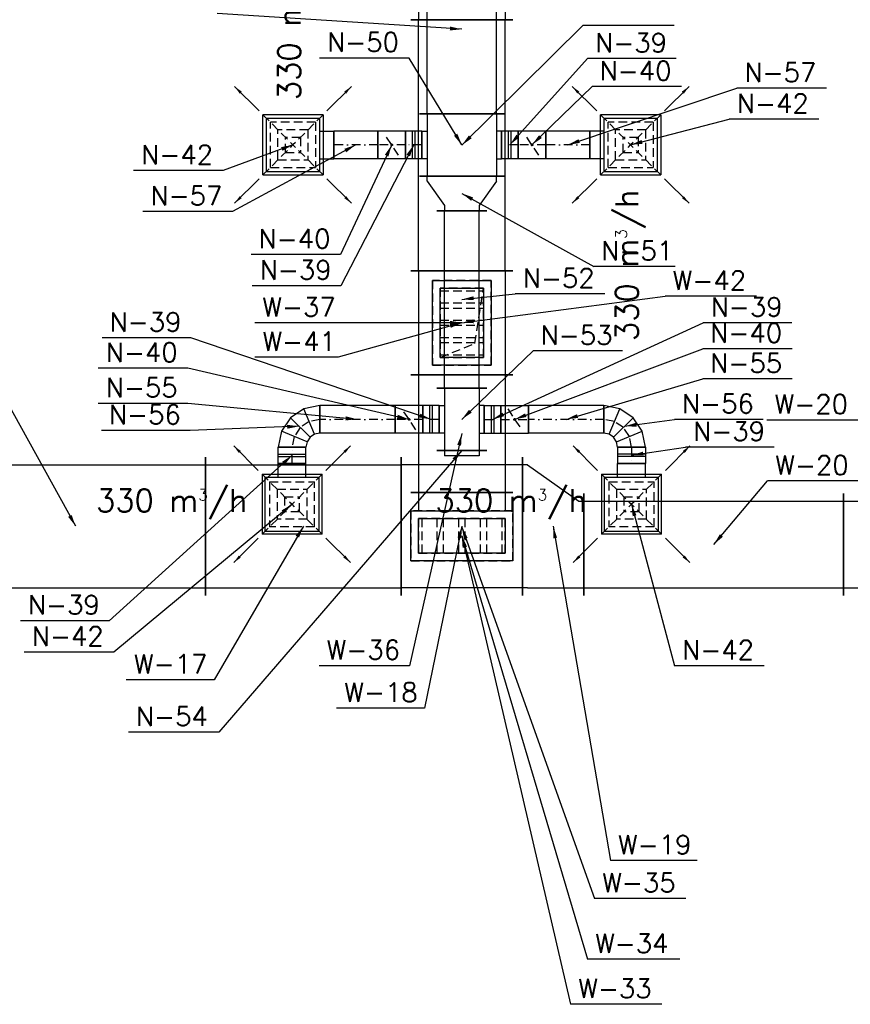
# Model space of a CAD drawing. Extents: x 109611 to 371611, y -232083 to 185490.
# Tile 13 of 24: x 311966 to 316763, y 4194 to 9878. Entities that reach past the tile are written whole.
import ezdxf

# ---------------------------------------------------------------- set-up
doc = ezdxf.new("R2010")
doc.units = 0
doc.header["$LTSCALE"] = 99.9
doc.header["$MEASUREMENT"] = 0
doc.linetypes.add('DASHDOT', pattern=[1, 0.5, -0.25, 0, -0.25])
doc.linetypes.add('DASHED', pattern=[0.75, 0.5, -0.25])
for name, color, linetype in [('FLUID-N', 7, 'Continuous'), ('FLUID-N-110-NUM', 7, 'Continuous'), ('FLUID-N-130-ARRGR', 7, 'Continuous'), ('FLUID-N-SYM', 7, 'Continuous'), ('FLUID-W', 7, 'Continuous'), ('FLUID-W-110-NUM', 7, 'Continuous')]:
    doc.layers.add(name, color=color, linetype=linetype)
doc.styles.add('FDBES', font='simplex.shx')
doc.dimstyles.new('FDBES', dxfattribs={"dimscale": 50, "dimtxt": 4, "dimasz": 2.5, "dimexe": 0.8, "dimexo": 2, "dimgap": 1, "dimtad": 1, "dimdsep": 46, "dimtxsty": 'FDBES', "dimcen": 2.5, "dimclrd": 4, "dimclre": 5, "dimadec": 0, "dimazin": 0, "dimtfac": 1, "dimtmove": 0, "dimatfit": 3, "dimfxl": 0, "dimarcsym": 0})

# ---------------------------------------------------------------- blocks, each defined once
blk = doc.blocks.new('*U66')
at = {"color": 14, "linetype": 'Continuous', "lineweight": -2}
blk.add_line((-200, -295), (-200, 295), dxfattribs=at)
at = {"color": 30, "linetype": 'Continuous'}
for p, q in [((-95, -295), (-95, 295)), ((-95, 295), (195, 295)), ((195, 295), (195, -295)), ((195, -295), (-95, -295))]:
    blk.add_line(p, q, dxfattribs=at)
at = {"color": 0, "linetype": 'ByBlock', "lineweight": -2}
for p, q in [((-200, 250), (-95, 250)), ((-50, -250), (-50, 250)), ((-50, 250), (150, 250)), ((150, 250), (150, -250)), ((-200, -250), (-95, -250)), ((150, -250), (-50, -250))]:
    blk.add_line(p, q, dxfattribs=at)
blk = doc.blocks.new('*U65')
at = {"color": 30, "linetype": 'Continuous'}
for p, q in [((-145, -295), (-145, 295)), ((-145, 295), (145, 295)), ((145, 295), (145, -295)), ((145, -295), (-145, -295))]:
    blk.add_line(p, q, dxfattribs=at)
at = {"color": 0, "linetype": 'ByBlock', "lineweight": -2}
for p, q in [((-100, -250), (-100, 250)), ((-100, 250), (100, 250)), ((100, 250), (100, -250)), ((100, -250), (-100, -250))]:
    blk.add_line(p, q, dxfattribs=at)
at = {"color": 30, "linetype": 'DASHED'}
for p, q in [((-100, 231.7), (100, 231.7)), ((-100, 143.3), (100, 143.3)), ((-100, 106.7), (100, 106.7)), ((-100, 18.3), (100, 18.3)), ((-100, -18.3), (100, -18.3)), ((-100, -106.7), (100, -106.7)), ((-100, -143.3), (100, -143.3)), ((-100, -231.7), (100, -231.7))]:
    blk.add_line(p, q, dxfattribs=at)
blk = doc.blocks.new('*U64')
at = {"color": 30, "linetype": 'Continuous'}
for p, q in [((-145, -295), (-145, 295)), ((-145, 295), (145, 295)), ((145, 295), (145, -295)), ((145, -295), (-145, -295))]:
    blk.add_line(p, q, dxfattribs=at)
at = {"color": 0, "linetype": 'ByBlock', "lineweight": -2}
for p, q in [((-100, -250), (-100, 250)), ((-100, 250), (100, 250)), ((100, 250), (100, -250)), ((100, -250), (-100, -250))]:
    blk.add_line(p, q, dxfattribs=at)
blk = doc.blocks.new('*U63')
at = {"color": 14, "linetype": 'Continuous', "lineweight": -2}
for p, q in [((-350, -400), (-350, 400)), ((350, 400), (350, -400))]:
    blk.add_line(p, q, dxfattribs=at)
at = {"color": 0, "linetype": 'ByBlock', "lineweight": -2}
for p, q in [((-350, 355), (350, 355)), ((-350, -355), (350, -355))]:
    blk.add_line(p, q, dxfattribs=at)
at = {"color": 30, "linetype": 'DASHED'}
for p, q in [((295, 200), (-295, 200)), ((-295, 200), (-295, -90)), ((295, -90), (295, 200)), ((250, 155), (-250, 155)), ((-250, 155), (-250, -45)), ((250, -45), (250, 155)), ((-250, -45), (250, -45)), ((-295, -90), (295, -90))]:
    blk.add_line(p, q, dxfattribs=at)
blk = doc.blocks.new('*U72')
at = {"color": 14, "linetype": 'Continuous', "lineweight": -2}
for p, q in [((-300, -295), (-300, 295)), ((300, 295), (300, -295))]:
    blk.add_line(p, q, dxfattribs=at)
at = {"color": 0, "linetype": 'ByBlock', "lineweight": -2}
for p, q in [((-300, 250), (300, 250)), ((-300, -250), (300, -250))]:
    blk.add_line(p, q, dxfattribs=at)
at = {"color": 30, "linetype": 'DASHED'}
for p, q in [((245, 170), (-245, 170)), ((-245, 170), (-245, -170)), ((200, 125), (-200, 125)), ((-200, 125), (-200, -125)), ((200, -125), (200, 125)), ((245, -170), (245, 170)), ((-245, -170), (245, -170)), ((-200, -125), (200, -125))]:
    blk.add_line(p, q, dxfattribs=at)
blk = doc.blocks.new('*U70')
at = {"color": 14, "linetype": 'Continuous', "lineweight": -2}
for p, q in [((-725, -295), (-725, 295)), ((725, 295), (725, -295))]:
    blk.add_line(p, q, dxfattribs=at)
at = {"color": 0, "linetype": 'ByBlock', "lineweight": -2}
for p, q in [((-725, 250), (725, 250)), ((-725, -250), (725, -250))]:
    blk.add_line(p, q, dxfattribs=at)
blk = doc.blocks.new('*U69')
at = {"color": 14, "linetype": 'Continuous', "lineweight": -2}
for p, q in [((-300, -295), (-300, 295)), ((300, 295), (300, -295))]:
    blk.add_line(p, q, dxfattribs=at)
at = {"color": 0, "linetype": 'ByBlock', "lineweight": -2}
for p, q in [((-300, 250), (300, 250)), ((-300, -250), (300, -250))]:
    blk.add_line(p, q, dxfattribs=at)
at = {"color": 30, "linetype": 'DASHED'}
for p, q in [((245, 170), (-245, 170)), ((-245, 170), (-245, -170)), ((200, 125), (-200, 125)), ((-200, 125), (-200, -125)), ((200, -125), (200, 125)), ((245, -170), (245, 170)), ((-245, -170), (245, -170)), ((-200, -125), (200, -125))]:
    blk.add_line(p, q, dxfattribs=at)
blk = doc.blocks.new('*U68')
at = {"color": 30, "linetype": 'Continuous'}
for p, q in [((-170, -245), (-170, 245)), ((-170, 245), (170, 245)), ((170, 245), (170, -245)), ((170, -245), (-170, -245))]:
    blk.add_line(p, q, dxfattribs=at)
at = {"color": 0, "linetype": 'ByBlock', "lineweight": -2}
for p, q in [((-125, -200), (-125, 200)), ((-125, 200), (125, 200)), ((125, 200), (125, -200)), ((125, -200), (-125, -200))]:
    blk.add_line(p, q, dxfattribs=at)
at = {"color": 30, "linetype": 'DASHED'}
for p, q in [((-125, 185.4), (125, 185.4)), ((-125, 114.6), (125, 114.6)), ((-125, 85.4), (125, 85.4)), ((-125, 14.6), (125, 14.6)), ((-125, -14.6), (125, -14.6)), ((-125, -85.4), (125, -85.4)), ((-125, -114.6), (125, -114.6)), ((-125, -185.4), (125, -185.4))]:
    blk.add_line(p, q, dxfattribs=at)
blk = doc.blocks.new('*U67')
at = {"color": 30, "linetype": 'Continuous'}
for p, q in [((-170, -245), (-170, 245)), ((-170, 245), (170, 245)), ((170, 245), (170, -245)), ((170, -245), (-170, -245))]:
    blk.add_line(p, q, dxfattribs=at)
at = {"color": 0, "linetype": 'ByBlock', "lineweight": -2}
for p, q in [((-125, -200), (-125, 200)), ((-125, 200), (125, 200)), ((125, 200), (125, -200)), ((125, -200), (-125, -200))]:
    blk.add_line(p, q, dxfattribs=at)
at = {"color": 30, "linetype": 'DASHED'}
for p, q in [((75, -120), (125, 200)), ((-125, -200), (75, -120))]:
    blk.add_line(p, q, dxfattribs=at)
blk = doc.blocks.new('*U92')
at = {"color": 14, "linetype": 'Continuous', "lineweight": -2}
for p, q in [((-565, -400), (-565, 400)), ((565, 400), (565, -400))]:
    blk.add_line(p, q, dxfattribs=at)
at = {"color": 0, "linetype": 'ByBlock', "lineweight": -2}
for p, q in [((-565, 355), (565, 355)), ((-565, -355), (565, -355))]:
    blk.add_line(p, q, dxfattribs=at)
blk = doc.blocks.new('*U94')
at = {"color": 14, "linetype": 'Continuous', "lineweight": -2}
for p, q in [((-750, -400), (-750, 400)), ((750, 400), (750, -400))]:
    blk.add_line(p, q, dxfattribs=at)
at = {"color": 0, "linetype": 'ByBlock', "lineweight": -2}
for p, q in [((-750, 355), (750, 355)), ((-750, -355), (750, -355))]:
    blk.add_line(p, q, dxfattribs=at)
blk = doc.blocks.new('*U95')
at = {"color": 14, "linetype": 'Continuous', "lineweight": -2}
for p, q in [((-340, -295), (-340, 295)), ((340, 295), (340, -295))]:
    blk.add_line(p, q, dxfattribs=at)
at = {"color": 0, "linetype": 'ByBlock', "lineweight": -2}
for p, q in [((-340, 250), (340, 250)), ((-340, -250), (340, -250))]:
    blk.add_line(p, q, dxfattribs=at)
blk = doc.blocks.new('*U96')
at = {"color": 14, "linetype": 'Continuous', "lineweight": -2}
for p, q in [((-177.5, -190), (-177.5, 400)), ((177.5, 400), (177.5, -400))]:
    blk.add_line(p, q, dxfattribs=at)
at = {"color": 0, "linetype": 'ByBlock', "lineweight": -2}
for p, q in [((-147.5, 355), (-177.5, 355)), ((147.5, 355), (-147.5, 355)), ((147.5, 355), (177.5, 355)), ((-147.5, -145), (-177.5, -145)), ((147.5, -355), (-147.5, -145)), ((147.5, -355), (177.5, -355))]:
    blk.add_line(p, q, dxfattribs=at)
blk = doc.blocks.new('*U109')
at = {"color": 14, "linetype": 'Continuous', "lineweight": -2}
for p, q in [((-750, -295), (-750, 295)), ((750, 295), (750, -295))]:
    blk.add_line(p, q, dxfattribs=at)
at = {"color": 0, "linetype": 'ByBlock', "lineweight": -2}
for p, q in [((-750, 250), (750, 250)), ((-750, -250), (750, -250))]:
    blk.add_line(p, q, dxfattribs=at)
blk = doc.blocks.new('*U110')
at = {"color": 14, "linetype": 'Continuous', "lineweight": -2}
for p, q in [((-750, -295), (-750, 295)), ((750, 295), (750, -295))]:
    blk.add_line(p, q, dxfattribs=at)
at = {"color": 0, "linetype": 'ByBlock', "lineweight": -2}
for p, q in [((-750, 250), (750, 250)), ((-750, -250), (750, -250))]:
    blk.add_line(p, q, dxfattribs=at)
blk = doc.blocks.new('*U331')
at = {"color": 14, "linetype": 'Continuous', "lineweight": -2}
for p, q in [((-487.5, -245), (-487.5, 245)), ((487.5, 245), (487.5, -245))]:
    blk.add_line(p, q, dxfattribs=at)
at = {"color": 0, "linetype": 'ByBlock', "lineweight": -2}
for p, q in [((-487.5, 200), (487.5, 200)), ((-487.5, -200), (487.5, -200))]:
    blk.add_line(p, q, dxfattribs=at)
blk = doc.blocks.new('*U355')
at = {"color": 30, "linetype": 'Continuous'}
for p, q in [((-173.5, 173.5), (173.5, 173.5)), ((-173.5, 173.5), (-173.5, -173.5)), ((173.5, -173.5), (173.5, 173.5)), ((173.5, -173.5), (-173.5, -173.5))]:
    blk.add_line(p, q, dxfattribs=at)
at = {"color": 30, "linetype": 'DASHED'}
for p, q in [((-173.5, 173.5), (0, 0)), ((173.5, 173.5), (0, 0)), ((-130.125, 130.125), (130.125, 130.125)), ((-130.125, 130.125), (-130.125, -130.125)), ((130.125, -130.125), (130.125, 130.125)), ((-86.75, 86.75), (86.75, 86.75)), ((-86.75, 86.75), (-86.75, -86.75)), ((86.75, -86.75), (86.75, 86.75)), ((-173.5, -173.5), (0, 0)), ((-43.375, 43.375), (43.375, 43.375)), ((-43.375, 43.375), (-43.375, -43.375)), ((173.5, -173.5), (0, 0)), ((43.375, -43.375), (43.375, 43.375)), ((43.375, -43.375), (-43.375, -43.375)), ((86.75, -86.75), (-86.75, -86.75)), ((130.125, -130.125), (-130.125, -130.125))]:
    blk.add_line(p, q, dxfattribs=at)
at = {"color": 0, "linetype": 'ByBlock', "lineweight": -2}
for p, q in [((-155, -155), (-155, 155)), ((155, 155), (-155, 155)), ((155, 155), (155, -155)), ((-155, -155), (155, -155)), ((-80, -155), (-80, -235)), ((80, -155), (80, -235))]:
    blk.add_line(p, q, dxfattribs=at)
at = {"color": 14, "linetype": 'Continuous', "lineweight": -2}
blk.add_line((80, -235), (-80, -235), dxfattribs=at)
blk = doc.blocks.new('*U354')
at = {"color": 14, "linetype": 'Continuous', "lineweight": -2}
for p, q in [((-47.5, -80), (-47.5, 80)), ((47.5, 80), (47.5, -80))]:
    blk.add_line(p, q, dxfattribs=at)
at = {"color": 0, "linetype": 'ByBlock', "lineweight": -2}
for p, q in [((-47.5, 80), (47.5, 80)), ((-47.5, -80), (47.5, -80))]:
    blk.add_line(p, q, dxfattribs=at)
at = {"color": 30, "linetype": 'Continuous'}
for p, q in [((-7.5, 80), (-7.5, -80)), ((7.5, 80), (7.5, -80))]:
    blk.add_line(p, q, dxfattribs=at)
at = {"layer": 'FLUID-N-SYM', "color": 2, "linetype": 'DASHDOT'}
blk.add_line((-47.5, 0), (47.5, 0), dxfattribs=at)
blk = doc.blocks.new('*U353')
at = {"color": 14, "linetype": 'Continuous', "lineweight": -2}
for p, q in [((-80, -80), (-80, 80)), ((80, 80), (80, -80))]:
    blk.add_line(p, q, dxfattribs=at)
at = {"color": 0, "linetype": 'ByBlock', "lineweight": -2}
for p, q in [((-80, 80), (80, 80)), ((-80, -80), (80, -80))]:
    blk.add_line(p, q, dxfattribs=at)
at = {"color": 30, "linetype": 'DASHED'}
blk.add_line((-40, 60), (40, -60), dxfattribs=at)
at = {"color": 30, "linetype": 'Continuous'}
blk.add_lwpolyline([(-4, 0, 8, 8, 1), (4, 0, 8, 8, 1)], format="xyseb", close=True, dxfattribs=at)
at = {"layer": 'FLUID-N-SYM', "color": 2, "linetype": 'DASHDOT'}
blk.add_line((-80, 0), (80, 0), dxfattribs=at)
blk = doc.blocks.new('*U352')
at = {"color": 14, "linetype": 'Continuous', "lineweight": -2}
for p, q in [((-127.5, -80), (-127.5, 80)), ((127.5, 80), (127.5, -80))]:
    blk.add_line(p, q, dxfattribs=at)
at = {"color": 0, "linetype": 'ByBlock', "lineweight": -2}
for p, q in [((-127.5, 80), (127.5, 80)), ((-127.5, -80), (127.5, -80))]:
    blk.add_line(p, q, dxfattribs=at)
at = {"layer": 'FLUID-N-SYM', "color": 2, "linetype": 'DASHDOT'}
blk.add_line((-127.5, 0), (127.5, 0), dxfattribs=at)
blk = doc.blocks.new('*U351')
at = {"color": 14, "linetype": 'Continuous', "lineweight": -2}
for p, q in [((-127.5, -80), (-127.5, 80)), ((127.5, 80), (127.5, -80))]:
    blk.add_line(p, q, dxfattribs=at)
at = {"color": 0, "linetype": 'ByBlock', "lineweight": -2}
for p, q in [((-127.5, 80), (127.5, 80)), ((-127.5, -80), (127.5, -80))]:
    blk.add_line(p, q, dxfattribs=at)
at = {"layer": 'FLUID-N-SYM', "color": 2, "linetype": 'DASHDOT'}
blk.add_line((-127.5, 0), (127.5, 0), dxfattribs=at)
blk = doc.blocks.new('*U350')
at = {"color": 30, "linetype": 'Continuous'}
for p, q in [((-173.5, 173.5), (173.5, 173.5)), ((-173.5, 173.5), (-173.5, -173.5)), ((173.5, -173.5), (173.5, 173.5)), ((173.5, -173.5), (-173.5, -173.5))]:
    blk.add_line(p, q, dxfattribs=at)
at = {"color": 30, "linetype": 'DASHED'}
for p, q in [((-173.5, 173.5), (0, 0)), ((173.5, 173.5), (0, 0)), ((-130.125, 130.125), (130.125, 130.125)), ((-130.125, 130.125), (-130.125, -130.125)), ((130.125, -130.125), (130.125, 130.125)), ((-86.75, 86.75), (86.75, 86.75)), ((-86.75, 86.75), (-86.75, -86.75)), ((86.75, -86.75), (86.75, 86.75)), ((-173.5, -173.5), (0, 0)), ((-43.375, 43.375), (43.375, 43.375)), ((-43.375, 43.375), (-43.375, -43.375)), ((173.5, -173.5), (0, 0)), ((43.375, -43.375), (43.375, 43.375)), ((43.375, -43.375), (-43.375, -43.375)), ((86.75, -86.75), (-86.75, -86.75)), ((130.125, -130.125), (-130.125, -130.125))]:
    blk.add_line(p, q, dxfattribs=at)
at = {"color": 0, "linetype": 'ByBlock', "lineweight": -2}
for p, q in [((-155, -155), (-155, 155)), ((155, 155), (-155, 155)), ((155, 155), (155, -155)), ((-155, -155), (155, -155)), ((-80, -155), (-80, -235)), ((80, -155), (80, -235))]:
    blk.add_line(p, q, dxfattribs=at)
at = {"color": 14, "linetype": 'Continuous', "lineweight": -2}
blk.add_line((80, -235), (-80, -235), dxfattribs=at)
blk = doc.blocks.new('*U349')
at = {"color": 14, "linetype": 'Continuous', "lineweight": -2}
for p, q in [((-47.5, -80), (-47.5, 80)), ((47.5, 80), (47.5, -80))]:
    blk.add_line(p, q, dxfattribs=at)
at = {"color": 0, "linetype": 'ByBlock', "lineweight": -2}
for p, q in [((-47.5, 80), (47.5, 80)), ((-47.5, -80), (47.5, -80))]:
    blk.add_line(p, q, dxfattribs=at)
at = {"color": 30, "linetype": 'Continuous'}
for p, q in [((-7.5, 80), (-7.5, -80)), ((7.5, 80), (7.5, -80))]:
    blk.add_line(p, q, dxfattribs=at)
at = {"layer": 'FLUID-N-SYM', "color": 2, "linetype": 'DASHDOT'}
blk.add_line((-47.5, 0), (47.5, 0), dxfattribs=at)
blk = doc.blocks.new('*U348')
at = {"color": 14, "linetype": 'Continuous', "lineweight": -2}
for p, q in [((-80, -80), (-80, 80)), ((80, 80), (80, -80))]:
    blk.add_line(p, q, dxfattribs=at)
at = {"color": 0, "linetype": 'ByBlock', "lineweight": -2}
for p, q in [((-80, 80), (80, 80)), ((-80, -80), (80, -80))]:
    blk.add_line(p, q, dxfattribs=at)
at = {"color": 30, "linetype": 'DASHED'}
blk.add_line((-40, 60), (40, -60), dxfattribs=at)
at = {"color": 30, "linetype": 'Continuous'}
blk.add_lwpolyline([(-4, 0, 8, 8, 1), (4, 0, 8, 8, 1)], format="xyseb", close=True, dxfattribs=at)
at = {"layer": 'FLUID-N-SYM', "color": 2, "linetype": 'DASHDOT'}
blk.add_line((-80, 0), (80, 0), dxfattribs=at)
blk = doc.blocks.new('*U332')
at = {"color": 14, "linetype": 'Continuous', "lineweight": -2}
for p, q in [((-100, -245), (-100, 245)), ((100, 145), (100, -145))]:
    blk.add_line(p, q, dxfattribs=at)
at = {"color": 0, "linetype": 'ByBlock', "lineweight": -2}
for p, q in [((-70, 200), (-100, 200)), ((-70, 200), (70, 100)), ((70, 100), (100, 100)), ((-70, -200), (70, -100)), ((70, -100), (100, -100)), ((-70, -200), (-100, -200))]:
    blk.add_line(p, q, dxfattribs=at)
blk = doc.blocks.new('*U330')
at = {"color": 14, "linetype": 'Continuous', "lineweight": -2}
for p, q in [((-180, -245), (-180, 245)), ((-80, 230), (80, 230)), ((180, 245), (180, -245)), ((80, -230), (-80, -230))]:
    blk.add_line(p, q, dxfattribs=at)
at = {"color": 0, "linetype": 'ByBlock', "lineweight": -2}
for p, q in [((-80, 230), (-80, 200)), ((80, 200), (80, 230)), ((-180, 200), (180, 200)), ((-180, -200), (180, -200)), ((-80, -230), (-80, -200)), ((80, -200), (80, -230))]:
    blk.add_line(p, q, dxfattribs=at)
blk = doc.blocks.new('*U347')
at = {"color": 14, "linetype": 'Continuous', "lineweight": -2}
for p, q in [((-512.5, -145), (-512.5, 145)), ((512.5, 145), (512.5, -145))]:
    blk.add_line(p, q, dxfattribs=at)
at = {"color": 0, "linetype": 'ByBlock', "lineweight": -2}
for p, q in [((-512.5, 100), (512.5, 100)), ((-512.5, -100), (512.5, -100))]:
    blk.add_line(p, q, dxfattribs=at)
blk = doc.blocks.new('*U338')
at = {"color": 14, "linetype": 'Continuous', "lineweight": -2}
for p, q in [((-47.5, -80), (-47.5, 80)), ((47.5, 80), (47.5, -80))]:
    blk.add_line(p, q, dxfattribs=at)
at = {"color": 0, "linetype": 'ByBlock', "lineweight": -2}
for p, q in [((-47.5, 80), (47.5, 80)), ((-47.5, -80), (47.5, -80))]:
    blk.add_line(p, q, dxfattribs=at)
at = {"color": 30, "linetype": 'Continuous'}
for p, q in [((-7.5, 80), (-7.5, -80)), ((7.5, 80), (7.5, -80))]:
    blk.add_line(p, q, dxfattribs=at)
at = {"layer": 'FLUID-N-SYM', "color": 2, "linetype": 'DASHDOT'}
blk.add_line((-47.5, 0), (47.5, 0), dxfattribs=at)
blk = doc.blocks.new('*U337')
at = {"color": 14, "linetype": 'Continuous', "lineweight": -2}
for p, q in [((-80, -80), (-80, 80)), ((80, 80), (80, -80))]:
    blk.add_line(p, q, dxfattribs=at)
at = {"color": 0, "linetype": 'ByBlock', "lineweight": -2}
for p, q in [((-80, 80), (80, 80)), ((-80, -80), (80, -80))]:
    blk.add_line(p, q, dxfattribs=at)
at = {"color": 30, "linetype": 'DASHED'}
blk.add_line((-40, 60), (40, -60), dxfattribs=at)
at = {"color": 30, "linetype": 'Continuous'}
blk.add_lwpolyline([(-4, 0, 8, 8, 1), (4, 0, 8, 8, 1)], format="xyseb", close=True, dxfattribs=at)
at = {"layer": 'FLUID-N-SYM', "color": 2, "linetype": 'DASHDOT'}
blk.add_line((-80, 0), (80, 0), dxfattribs=at)
blk = doc.blocks.new('*U336')
at = {"color": 14, "linetype": 'Continuous', "lineweight": -2}
for p, q in [((-47.5, -80), (-47.5, 80)), ((47.5, 80), (47.5, -80))]:
    blk.add_line(p, q, dxfattribs=at)
at = {"color": 0, "linetype": 'ByBlock', "lineweight": -2}
for p, q in [((-47.5, 80), (47.5, 80)), ((-47.5, -80), (47.5, -80))]:
    blk.add_line(p, q, dxfattribs=at)
at = {"color": 30, "linetype": 'Continuous'}
for p, q in [((-7.5, 80), (-7.5, -80)), ((7.5, 80), (7.5, -80))]:
    blk.add_line(p, q, dxfattribs=at)
at = {"layer": 'FLUID-N-SYM', "color": 2, "linetype": 'DASHDOT'}
blk.add_line((-47.5, 0), (47.5, 0), dxfattribs=at)
blk = doc.blocks.new('*U335')
at = {"color": 14, "linetype": 'Continuous', "lineweight": -2}
for p, q in [((-80, -80), (-80, 80)), ((80, 80), (80, -80))]:
    blk.add_line(p, q, dxfattribs=at)
at = {"color": 0, "linetype": 'ByBlock', "lineweight": -2}
for p, q in [((-80, 80), (80, 80)), ((-80, -80), (80, -80))]:
    blk.add_line(p, q, dxfattribs=at)
at = {"color": 30, "linetype": 'DASHED'}
blk.add_line((-40, 60), (40, -60), dxfattribs=at)
at = {"color": 30, "linetype": 'Continuous'}
blk.add_lwpolyline([(-4, 0, 8, 8, 1), (4, 0, 8, 8, 1)], format="xyseb", close=True, dxfattribs=at)
at = {"layer": 'FLUID-N-SYM', "color": 2, "linetype": 'DASHDOT'}
blk.add_line((-80, 0), (80, 0), dxfattribs=at)
blk = doc.blocks.new('*U334')
at = {"color": 14, "linetype": 'Continuous', "lineweight": -2}
blk.add_line((0, -145), (0, 145), dxfattribs=at)
at = {"color": 0, "linetype": 'ByBlock', "lineweight": -2}
for p, q in [((0, 100), (30, 100)), ((30, 100), (30, -100)), ((0, -100), (30, -100))]:
    blk.add_line(p, q, dxfattribs=at)
blk = doc.blocks.new('*U333')
at = {"color": 14, "linetype": 'Continuous', "lineweight": -2}
for p, q in [((-180, -145), (-180, 145)), ((-80, 130), (80, 130)), ((180, 145), (180, -145)), ((80, -130), (-80, -130))]:
    blk.add_line(p, q, dxfattribs=at)
at = {"color": 0, "linetype": 'ByBlock', "lineweight": -2}
for p, q in [((-80, 130), (-80, 100)), ((80, 100), (80, 130)), ((-180, 100), (180, 100)), ((-180, -100), (180, -100)), ((-80, -130), (-80, -100)), ((80, -100), (80, -130))]:
    blk.add_line(p, q, dxfattribs=at)
blk = doc.blocks.new('*U342')
at = {"color": 14, "linetype": 'Continuous', "lineweight": -2}
for p, q in [((-47.5, -80), (-47.5, 80)), ((47.5, 80), (47.5, -80))]:
    blk.add_line(p, q, dxfattribs=at)
at = {"color": 0, "linetype": 'ByBlock', "lineweight": -2}
for p, q in [((-47.5, 80), (47.5, 80)), ((-47.5, -80), (47.5, -80))]:
    blk.add_line(p, q, dxfattribs=at)
at = {"color": 30, "linetype": 'Continuous'}
for p, q in [((-7.5, 80), (-7.5, -80)), ((7.5, 80), (7.5, -80))]:
    blk.add_line(p, q, dxfattribs=at)
at = {"layer": 'FLUID-N-SYM', "color": 2, "linetype": 'DASHDOT'}
blk.add_line((-47.5, 0), (47.5, 0), dxfattribs=at)
blk = doc.blocks.new('*U341')
at = {"color": 30, "linetype": 'Continuous'}
for p, q in [((-173.5, 173.5), (173.5, 173.5)), ((-173.5, 173.5), (-173.5, -173.5)), ((173.5, -173.5), (173.5, 173.5)), ((173.5, -173.5), (-173.5, -173.5))]:
    blk.add_line(p, q, dxfattribs=at)
at = {"color": 30, "linetype": 'DASHED'}
for p, q in [((-173.5, 173.5), (0, 0)), ((173.5, 173.5), (0, 0)), ((-130.125, 130.125), (130.125, 130.125)), ((-130.125, 130.125), (-130.125, -130.125)), ((130.125, -130.125), (130.125, 130.125)), ((-86.75, 86.75), (86.75, 86.75)), ((-86.75, 86.75), (-86.75, -86.75)), ((86.75, -86.75), (86.75, 86.75)), ((-173.5, -173.5), (0, 0)), ((-43.375, 43.375), (43.375, 43.375)), ((-43.375, 43.375), (-43.375, -43.375)), ((173.5, -173.5), (0, 0)), ((43.375, -43.375), (43.375, 43.375)), ((43.375, -43.375), (-43.375, -43.375)), ((86.75, -86.75), (-86.75, -86.75)), ((130.125, -130.125), (-130.125, -130.125))]:
    blk.add_line(p, q, dxfattribs=at)
at = {"color": 0, "linetype": 'ByBlock', "lineweight": -2}
for p, q in [((-155, -155), (-155, 155)), ((155, 155), (-155, 155)), ((155, 155), (155, -155)), ((-155, -155), (155, -155)), ((-80, -155), (-80, -235)), ((80, -155), (80, -235))]:
    blk.add_line(p, q, dxfattribs=at)
at = {"color": 14, "linetype": 'Continuous', "lineweight": -2}
blk.add_line((80, -235), (-80, -235), dxfattribs=at)
blk = doc.blocks.new('*U340')
at = {"color": 14, "linetype": 'Continuous', "lineweight": -2}
for p, q in [((-217.5, -80), (-217.5, 80)), ((217.5, 80), (217.5, -80))]:
    blk.add_line(p, q, dxfattribs=at)
at = {"color": 0, "linetype": 'ByBlock', "lineweight": -2}
for p, q in [((-217.5, 80), (217.5, 80)), ((-217.5, -80), (217.5, -80))]:
    blk.add_line(p, q, dxfattribs=at)
at = {"layer": 'FLUID-N-SYM', "color": 2, "linetype": 'DASHDOT'}
blk.add_line((-217.5, 0), (217.5, 0), dxfattribs=at)
blk = doc.blocks.new('*U339')
at = {"color": 0, "linetype": 'ByBlock', "lineweight": -2}
for p, q in [((120, 120), (28.2, 101.7)), ((28.2, 101.7), (-49.7, 49.7)), ((-49.7, 49.7), (-101.7, -28.2)), ((-101.7, -28.2), (-120, -120)), ((89.4, -46.1), (63.4, -63.4)), ((120, -40), (89.4, -46.1)), ((46.1, -89.4), (40, -120)), ((63.4, -63.4), (46.1, -89.4))]:
    blk.add_line(p, q, dxfattribs=at)
at = {"color": 14, "linetype": 'Continuous', "lineweight": -2}
for p, q in [((120, 120), (120, -40)), ((40, -120), (-120, -120))]:
    blk.add_line(p, q, dxfattribs=at)
at = {"color": 30, "linetype": 'Continuous'}
for p, q in [((89.4, -46.1), (28.2, 101.7)), ((63.4, -63.4), (-49.7, 49.7)), ((46.1, -89.4), (-101.7, -28.2))]:
    blk.add_line(p, q, dxfattribs=at)
at = {"layer": 'FLUID-N-SYM', "color": 2, "linetype": 'DASHDOT'}
for p, q in [((58.8, 27.8), (6.9, -6.9)), ((120, 40), (58.8, 27.8)), ((6.9, -6.9), (-27.8, -58.8)), ((-27.8, -58.8), (-40, -120))]:
    blk.add_line(p, q, dxfattribs=at)
blk = doc.blocks.new('*U346')
at = {"color": 14, "linetype": 'Continuous', "lineweight": -2}
for p, q in [((-120, -40), (-120, 120)), ((120, -120), (-40, -120))]:
    blk.add_line(p, q, dxfattribs=at)
at = {"color": 0, "linetype": 'ByBlock', "lineweight": -2}
for p, q in [((-28.2, 101.7), (-120, 120)), ((49.7, 49.7), (-28.2, 101.7)), ((101.7, -28.2), (49.7, 49.7)), ((-89.4, -46.1), (-120, -40)), ((-63.4, -63.4), (-89.4, -46.1)), ((120, -120), (101.7, -28.2)), ((-46.1, -89.4), (-63.4, -63.4)), ((-40, -120), (-46.1, -89.4))]:
    blk.add_line(p, q, dxfattribs=at)
at = {"color": 30, "linetype": 'Continuous'}
for p, q in [((-89.4, -46.1), (-28.2, 101.7)), ((-63.4, -63.4), (49.7, 49.7)), ((-46.1, -89.4), (101.7, -28.2))]:
    blk.add_line(p, q, dxfattribs=at)
at = {"layer": 'FLUID-N-SYM', "color": 2, "linetype": 'DASHDOT'}
for p, q in [((-58.8, 27.8), (-120, 40)), ((-6.9, -6.9), (-58.8, 27.8)), ((27.8, -58.8), (-6.9, -6.9)), ((40, -120), (27.8, -58.8))]:
    blk.add_line(p, q, dxfattribs=at)
blk = doc.blocks.new('*U345')
at = {"color": 30, "linetype": 'Continuous'}
for p, q in [((-173.5, 173.5), (173.5, 173.5)), ((-173.5, 173.5), (-173.5, -173.5)), ((173.5, -173.5), (173.5, 173.5)), ((173.5, -173.5), (-173.5, -173.5))]:
    blk.add_line(p, q, dxfattribs=at)
at = {"color": 30, "linetype": 'DASHED'}
for p, q in [((-173.5, 173.5), (0, 0)), ((173.5, 173.5), (0, 0)), ((-130.125, 130.125), (130.125, 130.125)), ((-130.125, 130.125), (-130.125, -130.125)), ((130.125, -130.125), (130.125, 130.125)), ((-86.75, 86.75), (86.75, 86.75)), ((-86.75, 86.75), (-86.75, -86.75)), ((86.75, -86.75), (86.75, 86.75)), ((-173.5, -173.5), (0, 0)), ((-43.375, 43.375), (43.375, 43.375)), ((-43.375, 43.375), (-43.375, -43.375)), ((173.5, -173.5), (0, 0)), ((43.375, -43.375), (43.375, 43.375)), ((43.375, -43.375), (-43.375, -43.375)), ((86.75, -86.75), (-86.75, -86.75)), ((130.125, -130.125), (-130.125, -130.125))]:
    blk.add_line(p, q, dxfattribs=at)
at = {"color": 0, "linetype": 'ByBlock', "lineweight": -2}
for p, q in [((-155, -155), (-155, 155)), ((155, 155), (-155, 155)), ((155, 155), (155, -155)), ((-155, -155), (155, -155)), ((-80, -155), (-80, -235)), ((80, -155), (80, -235))]:
    blk.add_line(p, q, dxfattribs=at)
at = {"color": 14, "linetype": 'Continuous', "lineweight": -2}
blk.add_line((80, -235), (-80, -235), dxfattribs=at)
blk = doc.blocks.new('*U344')
at = {"color": 14, "linetype": 'Continuous', "lineweight": -2}
for p, q in [((-47.5, -80), (-47.5, 80)), ((47.5, 80), (47.5, -80))]:
    blk.add_line(p, q, dxfattribs=at)
at = {"color": 0, "linetype": 'ByBlock', "lineweight": -2}
for p, q in [((-47.5, 80), (47.5, 80)), ((-47.5, -80), (47.5, -80))]:
    blk.add_line(p, q, dxfattribs=at)
at = {"color": 30, "linetype": 'Continuous'}
for p, q in [((-7.5, 80), (-7.5, -80)), ((7.5, 80), (7.5, -80))]:
    blk.add_line(p, q, dxfattribs=at)
at = {"layer": 'FLUID-N-SYM', "color": 2, "linetype": 'DASHDOT'}
blk.add_line((-47.5, 0), (47.5, 0), dxfattribs=at)
blk = doc.blocks.new('*U343')
at = {"color": 14, "linetype": 'Continuous', "lineweight": -2}
for p, q in [((-217.5, -80), (-217.5, 80)), ((217.5, 80), (217.5, -80))]:
    blk.add_line(p, q, dxfattribs=at)
at = {"color": 0, "linetype": 'ByBlock', "lineweight": -2}
for p, q in [((-217.5, 80), (217.5, 80)), ((-217.5, -80), (217.5, -80))]:
    blk.add_line(p, q, dxfattribs=at)
at = {"layer": 'FLUID-N-SYM', "color": 2, "linetype": 'DASHDOT'}
blk.add_line((-217.5, 0), (217.5, 0), dxfattribs=at)

msp = doc.modelspace()

# ---------------------------------------------------------------- linework, layer by layer
at = {"layer": 'FLUID-N-110-NUM', "color": 221}
for p, q in [((314215.2, 9657.2), (313697.7, 9657.2)), ((315757.9, 9653.4), (315245.6, 9653.4)), ((315789.4, 9491.9), (315271.9, 9491.9)), ((316625.5, 9482.3), (316108, 9482.3)), ((316582, 9303.7), (316064.5, 9303.7)), ((313141.9, 9008.2), (312624.4, 9008.2)), ((313195.5, 8771), (312678, 8771)), ((313819.9, 8522.2), (313302.3, 8522.2)), ((315751.7, 8452.7), (315281.3, 8452.7)), ((313821.1, 8342.4), (313308.8, 8342.4)), ((315345.8, 8295.2), (314828.3, 8295.2)), ((316425.7, 8128.4), (315913.4, 8128.4)), ((312954.5, 8041.9), (312442.2, 8041.9)), ((315448.5, 7965.8), (314931, 7965.8)), ((316428.3, 7978.2), (315910.8, 7978.2)), ((312937.1, 7866.3), (312419.6, 7866.3)), ((316428.3, 7804), (315910.8, 7804)), ((312937.1, 7663.1), (312419.6, 7663.1)), ((316259.6, 7570.1), (315747.4, 7570.1)), ((312950.5, 7507.2), (312438.2, 7507.2)), ((316324.6, 7410.4), (315812.3, 7410.4)), ((312482.8, 6408.5), (311970.5, 6408.5)), ((312509.9, 6227.5), (311992.4, 6227.5)), ((316266, 6148.4), (315748.4, 6148.4)), ((313116.9, 5764.6), (312594.1, 5764.6))]:
    msp.add_line(p, q, dxfattribs=at)
at = {"layer": 'FLUID-W-110-NUM', "color": 221}
for p, q in [((315746.4, 9845.5), (315218.4, 9845.5)), ((316221.3, 8281.3), (315693.3, 8281.3)), ((313851.5, 8128.4), (313323.5, 8128.4)), ((313805.2, 7929.8), (313324.3, 7929.8)), ((316809.9, 7567.1), (316281.9, 7567.1)), ((316813.5, 7215), (316285.5, 7215)), ((314217.8, 6148.4), (313695.1, 6148.4)), ((313089, 6067.4), (312582, 6067.4)), ((314303.8, 5903.8), (313796.8, 5903.8)), ((315879.4, 5023.4), (315377.6, 5023.4)), ((315814.1, 4804.6), (315286.1, 4804.6)), ((315778.6, 4453.6), (315245.3, 4453.6)), ((315675.8, 4193.5), (315147.8, 4193.5))]:
    msp.add_line(p, q, dxfattribs=at)

# ---------------------------------------------------------------- block references
at = {"layer": 'FLUID-N', "color": 121, "linetype": 'Continuous'}
for name, p, rotation in [('*U331', (314519.7, 9823.2), 90), ('*U350', (313544.7, 9155.7), 90), ('*U330', (314519.7, 9155.7), 270), ('*U355', (315494.7, 9155.7), 270), ('*U351', (313907.2, 9155.7), 179.9999999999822), ('*U348', (314114.7, 9155.7), 179.9999999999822), ('*U349', (314242.2, 9155.7), 179.9999999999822), ('*U354', (314797.2, 9155.7), 179.9999999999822), ('*U353', (314924.7, 9155.7), 180.0000000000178), ('*U352', (315132.2, 9155.7), 180.0000000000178), ('*U332', (314519.7, 8875.7), 270), ('*U347', (314519.7, 8263.2), 89.99999999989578), ('*U333', (314519.7, 7570.7), 270), ('*U346', (313579.7, 7530.7), 90), ('*U343', (313917.2, 7570.7), 179.9999999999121), ('*U335', (314214.7, 7570.7), 180.0000000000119), ('*U336', (314342.2, 7570.7), 180.0000000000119), ('*U340', (315122.2, 7570.7), 179.9999999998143), ('*U339', (315459.7, 7530.7), 269.9999999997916), ('*U344', (313539.7, 7363.2), 90), ('*U334', (314519.7, 7390.7), 270), ('*U342', (315499.7, 7363.2), 269.9999999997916), ('*U345', (313539.7, 7080.7), 180.0000000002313), ('*U341', (315499.7, 7080.7), 179.9999999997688)]:
    msp.add_blockref(name, p, dxfattribs=dict(at, rotation=rotation))
for name, p in [('*U338', (314697.2, 7570.7)), ('*U337', (314824.7, 7570.7))]:
    msp.add_blockref(name, p, dxfattribs=at)
at = {"layer": 'FLUID-W', "color": 242, "linetype": 'Continuous'}
for name, p, rotation in [('*U72', (314519.7, 10178.4), 270), ('*U70', (314519.7, 9153.4), 90), ('*U69', (314519.7, 8128.4), 270), ('*U68', (314519.7, 8128.4), 359.9999999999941), ('*U67', (314519.7, 8128.4), 359.9999999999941), ('*U95', (314519.7, 7488.4), 269.9999999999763), ('*U94', (312289.7, 6953.4), 359.9999999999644), ('*U92', (313604.7, 6953.4), 359.9999999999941), ('*U63', (314519.7, 6953.4), 179.9999999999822), ('*U96', (315047.2, 6953.4), 180), ('*U66', (314519.7, 6948.4), 270.0000000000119), ('*U109', (315974.7, 6848.4), 359.9999999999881), ('*U110', (317474.7, 6848.4), 359.9999999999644), ('*U65', (314519.7, 6898.4), 270.0000000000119), ('*U64', (314519.7, 6898.4), 270.0000000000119)]:
    msp.add_blockref(name, p, dxfattribs=dict(at, rotation=rotation))

# ---------------------------------------------------------------- texts
at = {"layer": 'FLUID-N-110-NUM', "color": 151, "linetype": 'ByBlock', "style": 'FDBES'}
for s, p in [('N-50', (313741.7, 9693.9)), ('N-39', (315289.6, 9690.1)), ('N-40', (315315.9, 9528.6)), ('N-57', (316152, 9519)), ('N-42', (316108.5, 9340.3)), ('N-42', (312668.4, 9044.8)), ('N-57', (312722, 8807.6)), ('N-40', (313346.3, 8558.9)), ('N-51', (315325.3, 8489.3)), ('N-39', (313352.8, 8379.1)), ('N-52', (314872.3, 8331.8)), ('N-39', (315957.4, 8165.1)), ('N-39', (312486.2, 8078.5)), ('N-53', (314975, 8002.5)), ('N-40', (315954.8, 8014.9)), ('N-40', (312463.6, 7903)), ('N-55', (315954.8, 7840.6)), ('N-55', (312463.6, 7699.8)), ('N-56', (315791.4, 7606.8)), ('N-56', (312482.2, 7543.9)), ('N-39', (315856.3, 7447)), ('N-39', (312014.5, 6445.2)), ('N-42', (312036.4, 6264.2)), ('N-42', (315792.4, 6185.1)), ('N-54', (312638.1, 5801.2))]:
    msp.add_text(s, height=110, dxfattribs=at).set_placement(p)
at = {"layer": 'FLUID-N-130-ARRGR', "color": 181, "char_height": 130, "attachment_point": 5, "rotation": 90, "style": 'FDBES'}
for insert in [(313544.7, 9851.1), (315494.7, 8460.2)]:
    msp.add_mtext('330 m{\\A2;\\H0.5x;3}/h\\P', dxfattribs=dict(at, insert=insert))
at = {"layer": 'FLUID-N-130-ARRGR', "color": 181, "char_height": 130, "attachment_point": 5, "style": 'FDBES'}
for insert in [(312844.3, 7080.7), (314804.3, 7080.7)]:
    msp.add_mtext('330 m{\\A2;\\H0.5x;3}/h\\P', dxfattribs=dict(at, insert=insert))
at = {"layer": 'FLUID-W-110-NUM', "color": 151, "linetype": 'ByBlock', "style": 'FDBES'}
for s, p in [('W-42', (315737.3, 8318)), ('W-37', (313367.5, 8165.1)), ('W-41', (313368.3, 7966.5)), ('W-20', (316325.9, 7603.8)), ('W-20', (316329.5, 7251.7)), ('W-36', (313739.1, 6185.1)), ('W-17', (312626, 6104.1)), ('W-18', (313840.8, 5940.5)), ('W-19', (315421.6, 5060.1)), ('W-35', (315330.1, 4841.3)), ('W-34', (315289.3, 4490.2)), ('W-33', (315191.8, 4230.2))]:
    msp.add_text(s, height=110, dxfattribs=at).set_placement(p)

# ---------------------------------------------------------------- leaders
at = {"layer": 'FLUID-N-110-NUM'}
for points in [[(314519.7, 9823.2), (313107.1, 9915)], [(314519.7, 9155.7), (314215.2, 9657.2)], [(314797.2, 9155.7), (315245.6, 9653.4)], [(314924.7, 9155.7), (315271.9, 9491.9)], [(315132.2, 9155.7), (316108, 9482.3)], [(315494.7, 9155.7), (316064.5, 9303.7)], [(313544.7, 9155.7), (313141.9, 9008.2)], [(313907.2, 9155.7), (313195.5, 8771)], [(314114.7, 9155.7), (313819.9, 8522.2)], [(314242.2, 9155.7), (313821.1, 8342.4)], [(314519.7, 8875.7), (315281.3, 8452.7)], [(314519.7, 8263.2), (314828.3, 8295.2)], [(314697.2, 7570.7), (315913.4, 8128.4)], [(314342.2, 7570.7), (312954.5, 8041.9)], [(314519.7, 7570.7), (314931, 7965.8)], [(314824.7, 7570.7), (315910.8, 7978.2)], [(314214.7, 7570.7), (312937.1, 7866.3)], [(315122.2, 7570.7), (315910.8, 7804)], [(313917.2, 7570.7), (312937.1, 7663.1)], [(315459.7, 7530.7), (315747.4, 7570.1)], [(313579.7, 7530.7), (312950.5, 7507.2)], [(314519.7, 7390.7), (313116.9, 5764.6)], [(315499.7, 7363.2), (315812.3, 7410.4)], [(313539.7, 7363.2), (312482.8, 6408.5)], [(313539.7, 7080.7), (312509.9, 6227.5)], [(315499.7, 7080.7), (315748.4, 6148.4)]]:
    msp.add_leader(points, dimstyle='FDBES', override={"dimscale": 27.5, "dimclrd": 5}, dxfattribs=at)
at = {"layer": 'FLUID-N-130-ARRGR'}
for points in [[(313207.6, 9492.8), (313349, 9351.4)], [(313881.9, 9492.8), (313740.4, 9351.4)], [(315157.6, 9492.8), (315299, 9351.4)], [(315831.9, 9492.8), (315690.4, 9351.4)], [(313207.6, 8818.5), (313349, 8960)], [(313881.9, 8818.5), (313740.4, 8960)], [(315157.6, 8818.5), (315299, 8960)], [(315831.9, 8818.5), (315690.4, 8960)], [(313202.6, 7417.8), (313344, 7276.4)], [(313876.9, 7417.8), (313735.4, 7276.4)], [(315162.6, 7417.8), (315304, 7276.4)], [(315836.9, 7417.8), (315695.4, 7276.4)], [(313202.6, 6743.5), (313344, 6885)], [(313876.9, 6743.5), (313735.4, 6885)], [(315162.6, 6743.5), (315304, 6885)], [(315836.9, 6743.5), (315695.4, 6885)]]:
    msp.add_leader(points, dimstyle='FDBES', override={"dimscale": 20, "dimclrd": 5}, dxfattribs=at)
at = {"layer": 'FLUID-W-110-NUM'}
for points in [[(314519.7, 9153.4), (315218.4, 9845.5)], [(314519.7, 8128.4), (315693.3, 8281.3)], [(314519.7, 8128.4), (313851.5, 8128.4)], [(314519.7, 8128.4), (313805.2, 7929.8)], [(312289.7, 6953.4), (311779.5, 7876)], [(314519.7, 7488.4), (314217.8, 6148.4)], [(315974.7, 6848.4), (316285.5, 7215)], [(313604.7, 6953.4), (313089, 6067.4)], [(314519.7, 6953.4), (314303.8, 5903.8)], [(314519.7, 6948.4), (315286.1, 4804.6)], [(315047.2, 6953.4), (315377.6, 5023.4)], [(314519.7, 6898.4), (315147.8, 4193.5)], [(314519.7, 6898.4), (315245.3, 4453.6)]]:
    msp.add_leader(points, dimstyle='FDBES', override={"dimscale": 27.5, "dimclrd": 5}, dxfattribs=at)

doc.saveas('drawing.dxf')
